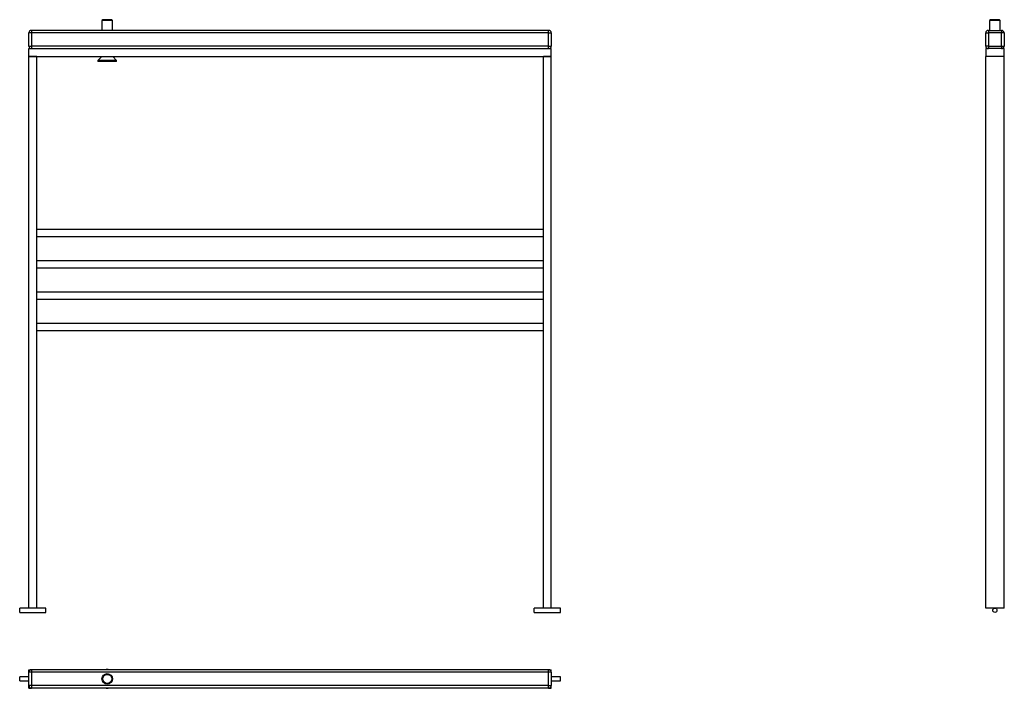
# Model space of a CAD drawing. Header units: millimetres. Extents: x 34 to 222, y 60 to 188.
import ezdxf

# ---------------------------------------------------------------- set-up
doc = ezdxf.new("R2010")
doc.units = ezdxf.units.MM

msp = doc.modelspace()

# ---------------------------------------------------------------- linework, layer by layer
at = {"color": 7, "linetype": 'Continuous', "lineweight": 25}
for p, q in [((49.49, 187.55), (49.35, 187.41)), ((49.35, 187.41), (49.35, 185.51)), ((51.35, 187.41), (49.35, 187.41)), ((51.21, 187.55), (49.49, 187.55)), ((51.35, 187.41), (51.21, 187.55)), ((51.35, 185.51), (51.35, 187.41)), ((219.42, 187.55), (219.28, 187.41)), ((219.28, 187.41), (219.28, 185.51)), ((220.28, 187.41), (219.28, 187.41)), ((220.28, 187.55), (219.42, 187.55)), ((221.15, 187.55), (220.28, 187.55)), ((221.28, 187.41), (220.28, 187.41)), ((221.28, 187.41), (221.15, 187.55)), ((221.28, 185.51), (221.28, 187.41)), ((35.35, 182.51), (35.35, 185.01)), ((35.85, 185.01), (35.35, 185.01)), ((35.85, 185.51), (35.85, 185.01)), ((134.85, 185.51), (35.85, 185.51)), ((134.85, 185.01), (35.85, 185.01)), ((35.85, 185.01), (35.85, 182.51)), ((134.85, 185.01), (134.85, 185.51)), ((134.85, 182.51), (134.85, 185.01)), ((134.85, 185.01), (135.35, 185.01)), ((135.35, 185.01), (135.35, 182.51)), ((218.53, 185.01), (219.03, 185.01)), ((218.53, 182.51), (218.53, 185.01)), ((219.03, 185.51), (219.03, 185.01)), ((219.03, 185.51), (221.53, 185.51)), ((219.03, 185.01), (219.03, 182.51)), ((221.53, 185.01), (219.03, 185.01)), ((221.53, 185.51), (221.53, 185.01)), ((221.53, 182.51), (221.53, 185.01)), ((222.03, 185.01), (221.53, 185.01)), ((222.03, 185.01), (222.03, 182.51)), ((35.35, 182.51), (35.85, 182.51)), ((35.35, 180.51), (35.35, 182.01)), ((35.35, 182.01), (135.35, 182.01)), ((35.85, 182.51), (35.85, 182.01)), ((134.85, 182.51), (35.85, 182.51)), ((134.85, 182.51), (135.35, 182.51)), ((134.85, 182.01), (134.85, 182.51)), ((135.35, 180.51), (135.35, 182.01)), ((219.03, 182.51), (218.53, 182.51)), ((218.53, 182.01), (218.53, 180.51)), ((222.03, 182.01), (218.53, 182.01)), ((219.03, 182.51), (221.53, 182.51)), ((219.03, 182.51), (219.03, 182.01)), ((221.53, 182.51), (222.03, 182.51)), ((221.53, 182.51), (221.53, 182.01)), ((222.03, 180.51), (222.03, 182.01)), ((35.35, 75.01), (35.35, 180.51)), ((36.85, 180.51), (35.35, 180.51)), ((35.35, 180.51), (135.35, 180.51)), ((36.85, 75.01), (36.85, 180.51)), ((49.3, 180.51), (48.55, 179.76)), ((48.55, 179.76), (48.55, 179.55)), ((52.15, 179.76), (48.55, 179.76)), ((52.15, 179.55), (48.55, 179.55)), ((52.15, 179.76), (51.4, 180.51)), ((52.15, 179.55), (52.15, 179.76)), ((133.85, 75.01), (133.85, 180.51)), ((135.35, 180.51), (133.85, 180.51)), ((135.35, 75.01), (135.35, 180.51)), ((218.53, 179.81), (218.48, 179.76)), ((218.48, 179.76), (218.48, 179.55)), ((218.53, 179.76), (218.48, 179.76)), ((218.53, 179.55), (218.48, 179.55)), ((222.03, 180.51), (218.53, 180.51)), ((218.53, 75.01), (218.53, 180.51)), ((222.03, 75.01), (222.03, 180.51)), ((222.09, 179.76), (222.03, 179.81)), ((222.09, 179.76), (222.03, 179.76)), ((222.09, 179.55), (222.03, 179.55)), ((222.09, 179.55), (222.09, 179.76)), ((36.85, 147.51), (133.85, 147.51)), ((36.85, 146.11), (133.85, 146.11)), ((36.85, 141.51), (133.85, 141.51)), ((36.85, 140.11), (133.85, 140.11)), ((36.85, 135.51), (133.85, 135.51)), ((36.85, 134.11), (133.85, 134.11)), ((36.85, 129.51), (133.85, 129.51)), ((36.85, 128.11), (133.85, 128.11)), ((35.35, 75.01), (33.6, 75.01)), ((33.6, 74.61), (33.6, 75.01)), ((33.6, 74.21), (33.6, 74.61)), ((33.6, 74.21), (38.6, 74.21)), ((36.85, 75.01), (35.35, 75.01)), ((38.6, 75.01), (36.85, 75.01)), ((38.6, 74.61), (38.6, 75.01)), ((38.6, 74.21), (38.6, 74.61)), ((133.85, 75.01), (132.1, 75.01)), ((132.1, 74.61), (132.1, 75.01)), ((132.1, 74.21), (132.1, 74.61)), ((132.1, 74.21), (137.1, 74.21)), ((135.35, 75.01), (133.85, 75.01)), ((137.1, 75.01), (135.35, 75.01)), ((137.1, 74.61), (137.1, 75.01)), ((137.1, 74.21), (137.1, 74.61)), ((222.03, 75.01), (218.53, 75.01)), ((35.35, 63.24), (35.85, 63.24)), ((35.35, 62.74), (35.35, 63.24)), ((35.85, 62.74), (35.35, 62.74)), ((35.35, 60.24), (35.35, 62.74)), ((35.85, 63.24), (35.85, 62.74)), ((134.85, 63.24), (35.85, 63.24)), ((134.85, 62.74), (35.85, 62.74)), ((35.85, 62.74), (35.85, 60.24)), ((134.85, 62.74), (134.85, 63.24)), ((134.85, 63.24), (135.35, 63.24)), ((135.35, 62.74), (134.85, 62.74)), ((134.85, 60.24), (134.85, 62.74)), ((135.35, 62.74), (135.35, 63.24)), ((135.35, 62.74), (135.35, 60.24)), ((35.35, 61.89), (33.6, 61.89)), ((33.6, 61.09), (33.6, 61.89)), ((33.6, 61.09), (35.35, 61.09)), ((137.1, 61.89), (135.35, 61.89)), ((135.35, 61.09), (137.1, 61.09)), ((137.1, 61.09), (137.1, 61.89)), ((35.85, 60.24), (35.35, 60.24)), ((35.35, 59.74), (35.35, 60.24)), ((35.35, 59.74), (35.85, 59.74)), ((35.85, 60.24), (35.85, 59.74)), ((134.85, 60.24), (35.85, 60.24)), ((134.85, 59.74), (35.85, 59.74)), ((134.85, 59.74), (134.85, 60.24)), ((134.85, 60.24), (135.35, 60.24)), ((134.85, 59.74), (135.35, 59.74)), ((135.35, 59.74), (135.35, 60.24))]:
    msp.add_line(p, q, dxfattribs=at)
for centre, radius in [((220.28, 74.61), 0.4), ((50.35, 61.49), 1), ((50.35, 61.49), 0.863)]:
    msp.add_circle(centre, radius, dxfattribs=at)
for centre, radius, start, end in [((35.85, 185.01), 0.5, 90, 180), ((134.85, 185.01), 0.5, 0, 90), ((219.03, 185.01), 0.5, 90, 180), ((221.53, 185.01), 0.5, 0, 90), ((35.85, 182.51), 0.5, 180, 270), ((134.85, 182.51), 0.5, 270, 0), ((219.03, 182.51), 0.5, 180, 270), ((221.53, 182.51), 0.5, 270, 0), ((35.85, 62.74), 0.5, 90, 180), ((50.35, 61.49), 1.8, 76.1376, 103.8624), ((134.85, 62.74), 0.5, 0, 90), ((35.85, 60.24), 0.5, 180, 270), ((50.35, 61.49), 1.8, 256.1376, 283.8624), ((134.85, 60.24), 0.5, 270, 0)]:
    msp.add_arc(centre, radius, start, end, dxfattribs=at)

doc.saveas('drawing.dxf')
